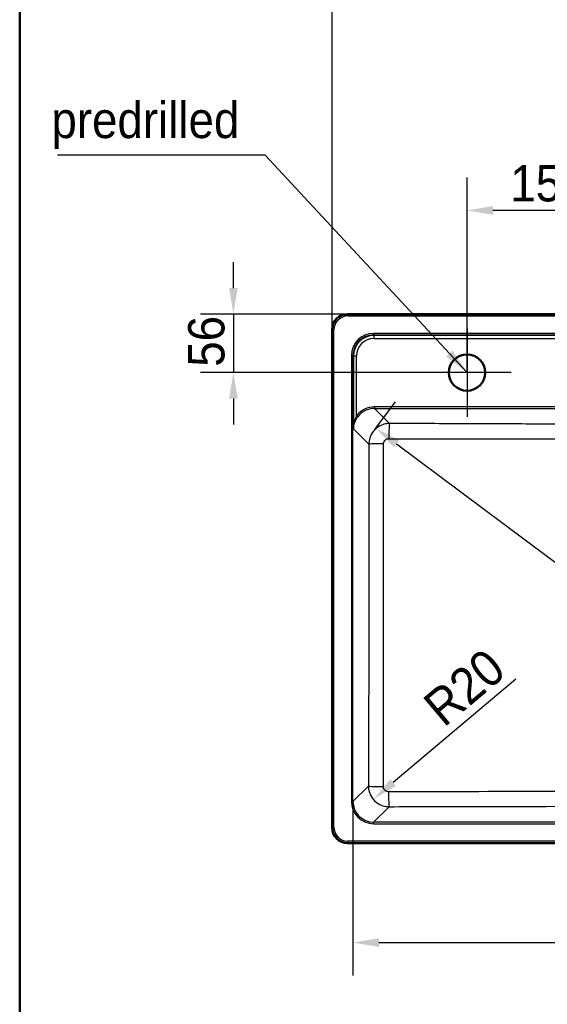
# Model space of a CAD drawing. Header units: millimetres. Extents: x 100 to 2000, y 93 to 2870.
# Tile 2 of 5: x 100 to 608, y 1319 to 2268. Entities that reach past the tile are written whole.
import ezdxf

# ---------------------------------------------------------------- set-up
doc = ezdxf.new("R2010")
doc.units = ezdxf.units.MM
doc.header["$LTSCALE"] = 10
for name, color, linetype, lineweight in [('Center Mark(ISO)', 7, 'Continuous', 25), ('Dimensions(ISO)', 7, 'Continuous', 25), ('Sketch Geometry(ISO)', 7, 'Continuous', 50), ('Symbols(ISO)', 7, 'Continuous', 25), ('Visible Edges(ISO)', 7, 'Continuous', 50), ('Visible Tangent Edges(ISO)', 7, 'Continuous', 25)]:
    doc.layers.add(name, color=color, linetype=linetype, lineweight=lineweight)
doc.styles.add('Text_3.5mm', font='arial.ttf', dxfattribs={"width": 0.9})
doc.dimstyles.new('KS-STANDARD', dxfattribs={"dimscale": 10, "dimtxt": 3.5, "dimasz": 2.5, "dimexe": 3.175, "dimexo": 0, "dimgap": 0.8, "dimtad": 1, "dimdec": 1, "dimrnd": 1e-08, "dimtxsty": 'Text_3.5mm', "dimcen": 0.09, "dimdle": 10, "dimclrd": 7, "dimclre": 7, "dimclrt": 7, "dimadec": 0, "dimazin": 2, "dimtfac": 0.714286, "dimtdec": 4, "dimtmove": 0, "dimatfit": 3, "dimfxl": 0, "dimtolj": 1, "dimlwd": 25, "dimlwe": 25, "dimarcsym": 0})
doc.dimstyles.new('KS-STANDARD$7', dxfattribs={"dimscale": 10, "dimtxt": 3.5, "dimasz": 2.5, "dimexe": 3.175, "dimexo": 0, "dimgap": 0.8, "dimtad": 1, "dimdec": 1, "dimrnd": 1e-08, "dimtxsty": 'Text_3.5mm', "dimcen": 0.09, "dimdle": 10, "dimclrd": 7, "dimclre": 7, "dimclrt": 7, "dimadec": 0, "dimazin": 2, "dimtfac": 0.714286, "dimtdec": 4, "dimtmove": 0, "dimatfit": 3, "dimfxl": 0, "dimtolj": 1, "dimlwd": 25, "dimlwe": 25, "dimarcsym": 0})

# ---------------------------------------------------------------- blocks, each defined once
blk = doc.blocks.new('Borders Marketing Border')
at = {"layer": 'Sketch Geometry(ISO)'}
blk.add_line((10, 10), (10, 287), dxfattribs=at)
blk = doc.blocks.new('*D7')
at = {"layer": 'Defpoints', "color": 0, "linetype": 'Continuous'}
for p in [(960.83, 2309.34), (400.83, 1969.41), (960.83, 1969.41)]:
    blk.add_point(p, dxfattribs=at)
at = {"layer": 'Dimensions(ISO)', "color": 7, "linetype": 'Continuous', "lineweight": 25}
for p, q in [((400.83, 1969.41), (400.83, 2341.09)), ((960.83, 1969.41), (960.83, 2341.09)), ((425.83, 2309.34), (935.83, 2309.34))]:
    blk.add_line(p, q, dxfattribs=at)
at = {"layer": 'Dimensions(ISO)', "color": 7, "linetype": 'Continuous'}
for points in [[(425.83, 2313.51), (425.83, 2305.17), (400.83, 2309.34)], [(935.83, 2313.51), (935.83, 2305.17), (960.83, 2309.34)]]:
    blk.add_solid(points, dxfattribs=at)
at = {"layer": 'Dimensions(ISO)', "color": 7, "linetype": 'Continuous', "lineweight": 25, "insert": (628.7, 2347.34), "char_height": 35, "attachment_point": 4, "style": 'Text_3.5mm'}
blk.add_mtext('\\A1;560{\\H25.000001;\\S+3^ -0;}', dxfattribs=at)
blk = doc.blocks.new('*D9')
at = {"layer": 'Defpoints', "color": 0, "linetype": 'Continuous'}
for p in [(442.16, 1873.05), (919.95, 1515.26), (920.84, 1516.45)]:
    blk.add_point(p, dxfattribs=at)
at = {"layer": 'Dimensions(ISO)', "color": 7, "linetype": 'Continuous', "lineweight": 25}
for p, q in [((442.16, 1873.05), (462.08, 1899.66)), ((463.06, 1859.26), (900.83, 1531.43)), ((919.95, 1515.26), (939.87, 1541.86))]:
    blk.add_line(p, q, dxfattribs=at)
at = {"layer": 'Dimensions(ISO)', "color": 7, "linetype": 'Continuous'}
for points in [[(465.56, 1862.6), (460.56, 1855.93), (443.05, 1874.25)], [(903.33, 1534.77), (898.33, 1528.1), (920.84, 1516.45)]]:
    blk.add_solid(points, dxfattribs=at)
at = {"layer": 'Dimensions(ISO)', "color": 7, "linetype": 'Continuous', "lineweight": 25, "insert": (729.45, 1692.1), "char_height": 35, "attachment_point": 4, "rotation": 323.17208, "style": 'Text_3.5mm'}
blk.add_mtext('\\A1;\\fArial Narrow|b0|i0;{\\H26.6000;~}\\fArial|b0|i0;597', dxfattribs=at)
blk = doc.blocks.new('*D10')
at = {"layer": 'Defpoints', "color": 0, "linetype": 'Continuous'}
for p in [(455.88, 1529.42), (440.56, 1516.5)]:
    blk.add_point(p, dxfattribs=at)
at = {"layer": 'Dimensions(ISO)', "color": 7, "linetype": 'Continuous', "lineweight": 25}
blk.add_line((577.72, 1632.2), (459.67, 1532.62), dxfattribs=at)
at = {"layer": 'Dimensions(ISO)', "color": 7, "linetype": 'Continuous'}
blk.add_solid([(456.99, 1535.81), (462.36, 1529.44), (440.56, 1516.5)], dxfattribs=at)
at = {"layer": 'Dimensions(ISO)', "color": 7, "linetype": 'Continuous', "lineweight": 25, "insert": (497.47, 1598.36), "char_height": 35, "attachment_point": 4, "rotation": 40.14888, "style": 'Text_3.5mm'}
blk.add_mtext('\\A1;R20', dxfattribs=at)
blk = doc.blocks.new('*D12')
at = {"layer": 'Defpoints', "color": 0, "linetype": 'Continuous'}
for p in [(530.83, 2084.38), (530.83, 1927.96), (680.83, 1927.96)]:
    blk.add_point(p, dxfattribs=at)
at = {"layer": 'Dimensions(ISO)', "color": 7, "linetype": 'Continuous', "lineweight": 25}
for p, q in [((530.83, 1927.96), (530.83, 2116.13)), ((680.83, 1927.96), (680.83, 2116.13)), ((655.83, 2084.38), (555.83, 2084.38))]:
    blk.add_line(p, q, dxfattribs=at)
at = {"layer": 'Dimensions(ISO)', "color": 7, "linetype": 'Continuous'}
for points in [[(555.83, 2088.54), (555.83, 2080.21), (530.83, 2084.38)], [(655.83, 2088.54), (655.83, 2080.21), (680.83, 2084.38)]]:
    blk.add_solid(points, dxfattribs=at)
at = {"layer": 'Dimensions(ISO)', "color": 7, "linetype": 'Continuous', "lineweight": 25, "insert": (572.57, 2110.25), "char_height": 35, "attachment_point": 4, "style": 'Text_3.5mm'}
blk.add_mtext('\\A1;150', dxfattribs=at)
blk = doc.blocks.new('*D14')
at = {"layer": 'Defpoints', "color": 0, "linetype": 'Continuous'}
for p in [(415.79, 1984.38), (305.82, 1927.96), (530.83, 1927.96)]:
    blk.add_point(p, dxfattribs=at)
at = {"layer": 'Dimensions(ISO)', "color": 7, "linetype": 'Continuous', "lineweight": 25}
for p, q in [((305.82, 2009.38), (305.82, 2034.38)), ((415.79, 1984.38), (274.07, 1984.38)), ((305.82, 1984.38), (305.82, 1927.96)), ((530.83, 1927.96), (274.07, 1927.96)), ((305.82, 1902.96), (305.82, 1877.96))]:
    blk.add_line(p, q, dxfattribs=at)
at = {"layer": 'Dimensions(ISO)', "color": 7, "linetype": 'Continuous'}
for points in [[(301.65, 2009.38), (309.98, 2009.38), (305.82, 1984.38)], [(301.65, 1902.96), (309.98, 1902.96), (305.82, 1927.96)]]:
    blk.add_solid(points, dxfattribs=at)
at = {"layer": 'Dimensions(ISO)', "color": 7, "linetype": 'Continuous', "lineweight": 25, "insert": (279.95, 1933.62), "char_height": 35, "attachment_point": 4, "rotation": 90, "style": 'Text_3.5mm'}
blk.add_mtext('\\A1;56', dxfattribs=at)
blk = doc.blocks.new('*D16')
at = {"layer": 'Defpoints', "color": 0, "linetype": 'Continuous'}
for p in [(420.95, 1514.42), (940.71, 1514.42), (940.71, 1378.36)]:
    blk.add_point(p, dxfattribs=at)
at = {"layer": 'Dimensions(ISO)', "color": 7, "linetype": 'Continuous', "lineweight": 25}
for p, q in [((420.95, 1514.42), (420.95, 1346.61)), ((940.71, 1514.42), (940.71, 1346.61)), ((445.95, 1378.36), (915.71, 1378.36))]:
    blk.add_line(p, q, dxfattribs=at)
at = {"layer": 'Dimensions(ISO)', "color": 7, "linetype": 'Continuous'}
for points in [[(445.95, 1382.53), (445.95, 1374.19), (420.95, 1378.36)], [(915.71, 1382.53), (915.71, 1374.19), (940.71, 1378.36)]]:
    blk.add_solid(points, dxfattribs=at)
at = {"layer": 'Dimensions(ISO)', "color": 7, "linetype": 'Continuous', "lineweight": 25, "insert": (637.85, 1404.23), "char_height": 35, "attachment_point": 4, "style": 'Text_3.5mm'}
blk.add_mtext('\\A1;\\fArial Narrow|b0|i0;{\\H26.6000;~}\\fArial|b0|i0;520', dxfattribs=at)

msp = doc.modelspace()

# ---------------------------------------------------------------- linework, layer by layer
at = {"layer": 'Center Mark(ISO)', "linetype": 'Continuous'}
for p, q in [((530.83, 1970.46), (530.83, 1885.46)), ((573.33, 1927.96), (488.33, 1927.96))]:
    msp.add_line(p, q, dxfattribs=at)
at = {"layer": 'Sketch Geometry(ISO)', "linetype": 'Continuous'}
msp.add_circle((530.83, 1927.96), 17.5, dxfattribs=at)
at = {"layer": 'Visible Edges(ISO)'}
for p, q in [((945.87, 1984.38), (415.79, 1984.38)), ((400.83, 1969.41), (400.83, 1489.34)), ((415.79, 1474.38), (945.87, 1474.38))]:
    msp.add_line(p, q, dxfattribs=at)
for centre, major_axis in [((415.87, 1969.34), (-10.66, 10.66)), ((415.87, 1489.41), (-10.66, -10.66))]:
    msp.add_ellipse(centre, major_axis=major_axis, ratio=0.995146, start_param=5.50022, end_param=7.06615, dxfattribs=at)
at = {"layer": 'Visible Tangent Edges(ISO)'}
for p, q in [((416.12, 1984.05), (415.79, 1984.38)), ((945.54, 1984.05), (416.12, 1984.05)), ((416.12, 1984.05), (416.12, 1982.56)), ((416.12, 1982.56), (945.54, 1982.56)), ((400.83, 1969.41), (401.15, 1969.09)), ((401.15, 1969.09), (401.15, 1489.66)), ((402.65, 1969.09), (401.15, 1969.09)), ((402.65, 1489.66), (402.65, 1969.09)), ((440.87, 1965.75), (440.87, 1964.26)), ((920.79, 1965.75), (440.87, 1965.75)), ((441.3, 1963.83), (440.87, 1964.26)), ((440.87, 1964.26), (920.79, 1964.26)), ((441.3, 1960.86), (441.3, 1963.83)), ((920.36, 1963.83), (441.3, 1963.83)), ((441.3, 1960.86), (920.36, 1960.86)), ((419.46, 1944.33), (420.95, 1944.33)), ((419.46, 1944.33), (419.46, 1514.42)), ((420.95, 1514.42), (420.95, 1944.33)), ((420.95, 1944.33), (421.39, 1943.89)), ((421.39, 1943.89), (421.45, 1873.83)), ((424.43, 1886.13), (424.38, 1943.91)), ((441.71, 1894.9), (441.71, 1893.42)), ((919.95, 1894.9), (441.71, 1894.9)), ((456.22, 1878.91), (441.71, 1893.42)), ((441.71, 1893.42), (919.95, 1893.42)), ((421.45, 1873.83), (436.28, 1859)), ((435.84, 1529.31), (420.95, 1514.42)), ((419.46, 1514.42), (420.95, 1514.42)), ((440.87, 1494.5), (455.76, 1509.39)), ((920.79, 1494.5), (440.87, 1494.5)), ((440.87, 1493), (440.87, 1494.5)), ((440.87, 1493), (920.79, 1493)), ((401.15, 1489.66), (400.83, 1489.34)), ((401.15, 1489.66), (402.65, 1489.66)), ((415.79, 1474.38), (416.12, 1474.7)), ((945.54, 1476.19), (416.12, 1476.19)), ((416.12, 1474.7), (416.12, 1476.19)), ((416.12, 1474.7), (945.54, 1474.7))]:
    msp.add_line(p, q, dxfattribs=at)
for centre, major_axis, ratio, start_param, end_param in [((416.18, 1969.02), (-10.65, 10.65), 0.996111, 5.50022, 7.06615), ((416.18, 1969.02), (-9.59, 9.59), 0.995146, 5.50022, 7.06615), ((441.04, 1944.17), (-15.32, 15.32), 0.992433, 5.501585, 7.064785), ((441.04, 1944.17), (-14.27, 14.27), 0.991312, 5.501585, 7.064785), ((441.45, 1943.76), (-13.44, 14.97), 0.994, 5.555654, 7.118854), ((441.45, 1943.78), (-11.56, 12.66), 0.991641, 5.547158, 7.110358), ((424.38, 1943.89), (-3, 0), 0.008727, 4.712382, 6.195916), ((441.89, 1873.3), (-14.62, 16.01), 0.991641, 5.547158, 6.481907), ((441.89, 1873.31), (-13.66, 14.87), 0.990464, 5.544501, 6.479249), ((424.43, 1886.14), (1.21, -0.88), 0.00705, 4.717532, 6.161528), ((456.22, 1863.97), (0.06, 15), 0.048965, 0.087372, 1.552293), ((451.22, 1859), (-15, -0.02), 0.017513, 4.761735, 6.195905), ((450.79, 1529.31), (-15, 0.05), 0.038561, 0.087332, 1.535378), ((455.76, 1524.33), (0.05, -15), 0.034882, 4.75144, 6.195866), ((441.04, 1514.58), (-15.32, -15.32), 0.992433, 5.501585, 7.064785), ((441.04, 1514.58), (-14.27, -14.27), 0.991312, 5.501585, 7.064785), ((416.18, 1489.73), (-10.65, -10.65), 0.996111, 5.50022, 7.06615), ((416.18, 1489.73), (-9.59, -9.59), 0.995146, 5.50022, 7.06615)]:
    msp.add_ellipse(centre, major_axis=major_axis, ratio=ratio, start_param=start_param, end_param=end_param, dxfattribs=at)
for points, knots in [([(424.43, 1886.13), (423.99, 1885.23), (423.59, 1884.29), (423.08, 1882.88), (422.93, 1882.43), (422.46, 1880.91), (422.19, 1879.84), (421.67, 1877.12), (421.49, 1875.48), (421.45, 1873.83)], [-1.392927, -1.392927, -1.392927, -1.392927, -1.060747, -1.060747, -0.904506, -0.904506, -0.54228, -0.54228, 0.001839, 0.001839, 0.001839, 0.001839]), ([(421.45, 1873.83), (421.51, 1875.36), (421.77, 1876.89), (422.5, 1879.41), (422.88, 1880.41), (423.53, 1881.82), (423.75, 1882.24), (424.46, 1883.56), (425.02, 1884.43), (425.63, 1885.26)], [-0.001839, -0.001839, -0.001839, -0.001839, 0.54228, 0.54228, 0.904506, 0.904506, 1.060747, 1.060747, 1.392927, 1.392927, 1.392927, 1.392927]), ([(456.22, 1878.91), (454.92, 1878.91), (453.62, 1878.77), (450.3, 1878.1), (448.32, 1877.37), (444.3, 1875.11), (442.34, 1873.46), (439.15, 1869.52), (437.92, 1867.23), (436.59, 1862.92), (436.29, 1860.96), (436.28, 1859)], [0, 0, 0, 0, 0.0983513, 0.0983513, 0.2557135, 0.2557135, 0.4444696, 0.4444696, 0.6358984, 0.6358984, 0.7837963, 0.7837963, 0.7837963, 0.7837963]), ([(905.44, 1878.91), (867.55, 1878.75), (829.66, 1878.59), (776.12, 1878.39), (760.47, 1878.34), (723.5, 1878.24), (702.17, 1878.2), (672.63, 1878.2), (664.43, 1878.21), (639.11, 1878.24), (621.99, 1878.28), (582.1, 1878.4), (559.34, 1878.49), (514.88, 1878.66), (493.2, 1878.75), (466.41, 1878.87), (461.32, 1878.89), (456.22, 1878.91)], [-44.956272, -44.956272, -44.956272, -44.956272, -33.575624, -33.575624, -28.878816, -28.878816, -22.478136, -22.478136, -20.018013, -20.018013, -14.880862, -14.880862, -8.044532, -8.044532, -1.531419, -1.531419, 0, 0, 0, 0]), ([(450.48, 1859.26), (450.48, 1859.76), (450.55, 1860.25), (450.89, 1861.34), (451.19, 1861.91), (451.99, 1862.9), (452.48, 1863.31), (453.49, 1863.88), (453.99, 1864.06), (454.83, 1864.22), (455.16, 1864.25), (455.48, 1864.25)], [-0.7837963, -0.7837963, -0.7837963, -0.7837963, -0.6358984, -0.6358984, -0.4444696, -0.4444696, -0.2557135, -0.2557135, -0.0983513, -0.0983513, 0, 0, 0, 0]), ([(455.48, 1864.25), (460.58, 1864.23), (465.69, 1864.22), (492.48, 1864.14), (514.18, 1864.08), (558.69, 1863.99), (581.49, 1863.97), (621.53, 1863.98), (638.75, 1864.01), (664.28, 1864.04), (672.55, 1864.04), (702.36, 1864.04), (723.87, 1864), (761.02, 1863.97), (776.71, 1863.97), (830.36, 1864.02), (868.27, 1864.13), (906.18, 1864.25)], [0, 0, 0, 0, 1.531419, 1.531419, 8.044532, 8.044532, 14.880862, 14.880862, 20.018013, 20.018013, 22.478136, 22.478136, 28.878816, 28.878816, 33.575624, 33.575624, 44.956272, 44.956272, 44.956272, 44.956272]), ([(436.28, 1859), (436.33, 1827.27), (436.35, 1795.54), (436.33, 1740.57), (436.31, 1717.35), (436.19, 1639.17), (436.03, 1584.23), (435.84, 1529.31)], [-32.977614, -32.977614, -32.977614, -32.977614, -23.457174, -23.457174, -16.488807, -16.488807, 0, 0, 0, 0]), ([(450.25, 1528.74), (450.37, 1583.72), (450.45, 1638.74), (450.49, 1717.14), (450.5, 1740.45), (450.5, 1795.6), (450.5, 1827.44), (450.48, 1859.26)], [0, 0, 0, 0, 16.488807, 16.488807, 23.457174, 23.457174, 32.977614, 32.977614, 32.977614, 32.977614]), ([(435.84, 1529.31), (435.85, 1528.02), (435.98, 1526.72), (436.65, 1523.42), (437.38, 1521.44), (439.62, 1517.44), (441.26, 1515.49), (445.16, 1512.3), (447.44, 1511.07), (451.77, 1509.71), (453.77, 1509.4), (455.76, 1509.39)], [0, 0, 0, 0, 0.0978928, 0.0978928, 0.2545214, 0.2545214, 0.442069, 0.442069, 0.6328766, 0.6328766, 0.7837621, 0.7837621, 0.7837621, 0.7837621]), ([(455.24, 1523.74), (454.74, 1523.74), (454.24, 1523.82), (453.15, 1524.15), (452.57, 1524.46), (451.59, 1525.26), (451.19, 1525.75), (450.63, 1526.75), (450.45, 1527.25), (450.28, 1528.08), (450.25, 1528.41), (450.25, 1528.74)], [-0.7837621, -0.7837621, -0.7837621, -0.7837621, -0.6328766, -0.6328766, -0.442069, -0.442069, -0.2545214, -0.2545214, -0.0978928, -0.0978928, 0, 0, 0, 0]), ([(906.42, 1523.74), (871.04, 1523.81), (835.64, 1523.86), (760.44, 1523.93), (720.64, 1523.94), (631.52, 1523.94), (582.23, 1523.92), (507.06, 1523.83), (481.15, 1523.79), (455.24, 1523.74)], [0, 0, 0, 0, 10.606746, 10.606746, 22.51219, 22.51219, 37.258384, 37.258384, 45.02438, 45.02438, 45.02438, 45.02438]), ([(455.76, 1509.39), (481.64, 1509.47), (507.51, 1509.54), (582.52, 1509.71), (631.68, 1509.78), (720.51, 1509.78), (760.2, 1509.74), (835.22, 1509.59), (870.56, 1509.49), (905.89, 1509.39)], [-45.02438, -45.02438, -45.02438, -45.02438, -37.258384, -37.258384, -22.51219, -22.51219, -10.606746, -10.606746, 0, 0, 0, 0])]:
    msp.add_open_spline(points, degree=3, knots=knots, dxfattribs=at)

# ---------------------------------------------------------------- block references
at = {"xscale": 10, "yscale": 10, "zscale": 10}
msp.add_blockref('Borders Marketing Border', (0, 0), dxfattribs=at)

# ---------------------------------------------------------------- texts
at = {"layer": 'Symbols(ISO)', "color": 7, "insert": (130.56, 2143.51), "char_height": 35, "width": 180.8956, "attachment_point": 7, "style": 'Text_3.5mm'}
msp.add_mtext('\\fArial|b0|i0;predrilled', dxfattribs=at)

# ---------------------------------------------------------------- dimensions: what is measured, and where the dimension line sits
at = {"layer": 'Dimensions(ISO)', "color": 7, "linetype": 'Continuous', "lineweight": 25}
for base, p1, p2, angle, override, picture, middle in [((960.83, 2309.34), (400.83, 1969.41), (960.83, 1969.41), 180, {"dimgap": 0.8, "dimdec": 1, "dimtol": 1, "dimlim": 0, "dimtp": 3, "dimtm": 1e-09, "dimtdec": 4, "dimtofl": 0, "dimatfit": 1}, '*D7', (680.83, 2309.34)), ((530.83, 2084.38), (680.83, 1927.96), (530.83, 1927.96), 180, {"dimgap": 0.8, "dimdec": 1, "dimtol": 0, "dimlim": 0, "dimtp": 0, "dimtm": 0, "dimtdec": 4, "dimtofl": 0, "dimatfit": 1}, '*D12', (605.83, 2084.38)), ((305.82, 1927.96), (415.79, 1984.38), (530.83, 1927.96), 90, {"dimgap": 0.8, "dimdec": 0, "dimtol": 0, "dimlim": 0, "dimtp": 0, "dimtm": 0, "dimtdec": 4, "dimtofl": 1, "dimatfit": 1}, '*D14', (305.82, 1956.17))]:
    dim = msp.add_linear_dim(base=base, p1=p1, p2=p2, angle=angle, dimstyle='KS-STANDARD', override=override, dxfattribs=at)
    dim.commit()
    dim.dimension.update_dxf_attribs({"geometry": picture, "text_midpoint": middle, "dimtype": 160})
dim = msp.add_linear_dim(base=(920.84, 1516.45), p1=(442.16, 1873.05), p2=(919.95, 1515.26), angle=143.17208, text='\\fArial Narrow|b0|i0;{\\H26.6000;~}\\fArial|b0|i0;<>', dimstyle='KS-STANDARD', override={"dimgap": 0.8, "dimdec": 0, "dimtol": 0, "dimlim": 0, "dimtp": 0, "dimtm": 0, "dimtdec": 4, "dimtofl": 0, "dimatfit": 1}, dxfattribs=at)
dim.commit()
dim.dimension.update_dxf_attribs({"geometry": '*D9', "text_midpoint": (748.46, 1645.53), "dimtype": 160})
dim = msp.add_radius_dim(center=(455.88, 1529.42), mpoint=(440.56, 1516.5), dimstyle='KS-STANDARD', override={"dimgap": 0.8, "dimdec": 1, "dimlfac": 1, "dimcen": 0, "dimtol": 0, "dimlim": 0, "dimtp": 0, "dimtm": 0, "dimtdec": 4, "dimtofl": 0}, dxfattribs=at)
dim.commit()
dim.dimension.update_dxf_attribs({"geometry": '*D10', "text_midpoint": (542.88, 1602.81), "dimtype": 164})
dim = msp.add_linear_dim(base=(940.71, 1378.36), p1=(420.95, 1514.42), p2=(940.71, 1514.42), text='\\fArial Narrow|b0|i0;{\\H26.6000;~}\\fArial|b0|i0;<>', dimstyle='KS-STANDARD', override={"dimgap": 0.8, "dimdec": 0, "dimtol": 0, "dimlim": 0, "dimtp": 0, "dimtm": 0, "dimtdec": 0, "dimtofl": 0, "dimatfit": 1}, dxfattribs=at)
dim.commit()
dim.dimension.update_dxf_attribs({"geometry": '*D16', "text_midpoint": (680.93, 1378.36), "dimtype": 160})

# ---------------------------------------------------------------- leaders
at = {"layer": 'Symbols(ISO)', "color": 7, "linetype": 'Continuous', "lineweight": 25, "annotation_type": 0, "has_hookline": 1, "hookline_direction": 1, "text_width": 174.93}
msp.add_leader([(530.83, 1927.96), (336.46, 2137.68), (311.46, 2137.68)], dimstyle='KS-STANDARD$7', override={"dimgap": 0, "dimtad": 1}, dxfattribs=at)

doc.saveas('drawing.dxf')
